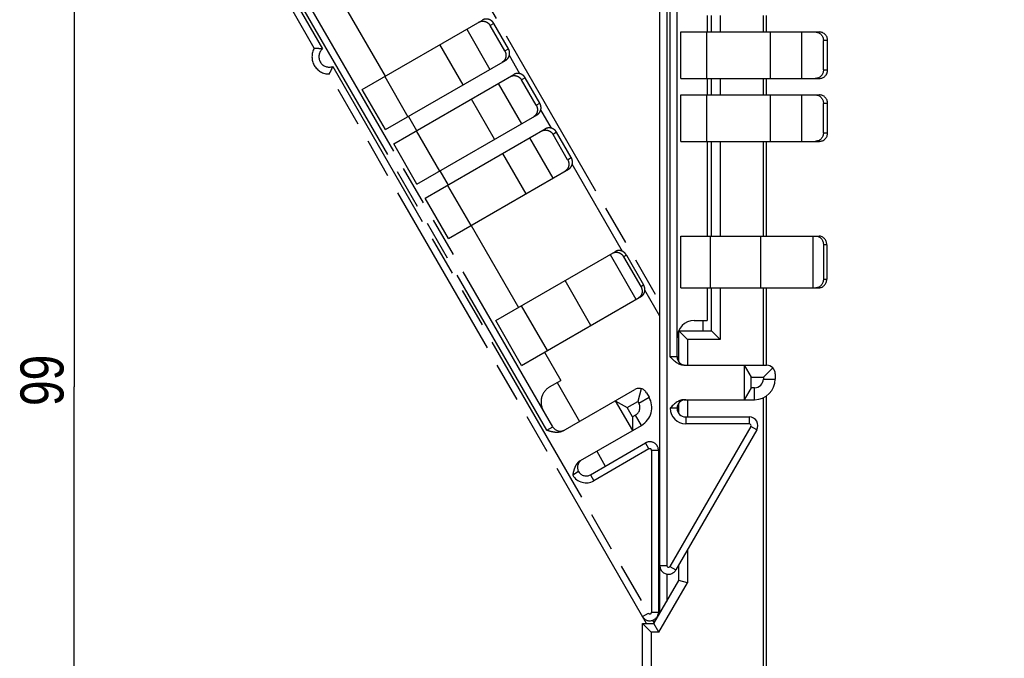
# Model space of a CAD drawing. Header units: millimetres. Extents: x 0 to 420, y 0 to 297.
# Tile 13 of 33: x 155 to 212, y 193 to 230. Entities that reach past the tile are written whole.
import ezdxf

# ---------------------------------------------------------------- set-up
doc = ezdxf.new("R2010")
doc.units = ezdxf.units.MM
doc.header["$LTSCALE"] = 23.1
doc.linetypes.add('PHANTOM', pattern=[0.8, 0.45, -0.05, 0.1, -0.05, 0.1, -0.05])
doc.layers.get('0').update_dxf_attribs({"linetype": 'CONTINUOUS'})
for name, color, linetype in [('DEFAULT_3', 7, 'PHANTOM'), ('T-EM12-T00-100-LINDXF_DIMENSION', 7, 'CONTINUOUS'), ('T-EM12-T00-1DXF_CONTINUOUS_LINE', 7, 'CONTINUOUS'), ('T-REX12-TXX_DXF_CONTINUOUS_LINE', 7, 'CONTINUOUS')]:
    doc.layers.add(name, color=color, linetype=linetype)
doc.styles.get("Standard").update_dxf_attribs({"font": 'txt', "width": 0.8})
doc.dimstyles.new('DIMSTYLE_1', dxfattribs={"dimtxt": 2.5, "dimasz": 3.5, "dimexe": 1, "dimexo": 0, "dimtad": 1, "dimdec": 3, "dimdsep": 46, "dimtxsty": 'Standard', "dimblk": '_FILLED', "dimblk1": '_FILLED', "dimblk2": '_FILLED', "dimcen": 0.09, "dimclrt": 5, "dimadec": 0, "dimazin": 0, "dimtp": 0.3, "dimtm": 0.3, "dimtfac": 1, "dimtdec": 3, "dimtofl": 0, "dimtmove": 0, "dimatfit": 3, "dimldrblk": '_FILLED', "dimfxl": 1, "dimtolj": 1, "dimarcsym": 0})

# ---------------------------------------------------------------- blocks, each defined once
blk = doc.blocks.new('_FILLED')
at = {"color": 0, "linetype": 'ByBlock'}
blk.add_solid([(0, 0), (-1, 0.143), (-1, -0.143)], dxfattribs=at)
blk = doc.blocks.new('*D1')
at = {"layer": 'T-EM12-T00-100-LINDXF_DIMENSION', "color": 2, "linetype": 'Continuous'}
for p, q in [((157.509, 257.63), (157.134, 257.63)), ((192.633, 257.63), (157.509, 257.63)), ((158.134, 257.63), (158.134, 208.38)), ((158.134, 159.13), (158.134, 208.38)), ((157.509, 159.13), (157.134, 159.13)), ((212.133, 159.13), (157.509, 159.13))]:
    blk.add_line(p, q, dxfattribs=at)
at = {"layer": 'T-EM12-T00-100-LINDXF_DIMENSION', "color": 2, "linetype": 'Continuous', "xscale": 3.5, "yscale": 3.5, "zscale": 3.5}
for p, rotation in [((158.134, 257.63), 90), ((158.134, 159.13), 270)]:
    blk.add_blockref('_FILLED', p, dxfattribs=dict(at, rotation=rotation))
at = {"layer": 'T-EM12-T00-100-LINDXF_DIMENSION', "color": 5, "linetype": 'Continuous', "insert": (155.009, 208.38), "char_height": 2.5, "width": 8.83929, "attachment_point": 2, "rotation": 90, "line_spacing_factor": 0.9}
blk.add_mtext(' 99', dxfattribs=at)

msp = doc.modelspace()

# ---------------------------------------------------------------- linework, layer by layer
at = {"layer": 'DEFAULT_3', "color": 8, "linetype": 'PHANTOM'}
for p, q in [((185.9184, 206.0533), (163.1015, 245.5735)), ((173.9627, 244.7613), (192.1326, 213.2901)), ((173.434, 231.177), (176.184, 226.4138)), ((172.0694, 228.0405), (170.8354, 230.1778)), ((174.8563, 225.6473), (181.8283, 229.6726)), ((183.1297, 227.8836), (182.2797, 229.3558)), ((183.3407, 228.0055), (182.4907, 229.4777)), ((176.2063, 223.309), (183.1783, 227.3343)), ((191.359, 194.6299), (172.9354, 226.5405)), ((176.6813, 222.4863), (183.6533, 226.5116)), ((184.9547, 224.7226), (184.1047, 226.1948)), ((185.1657, 224.8445), (184.3157, 226.3167)), ((176.2063, 223.309), (174.8563, 225.6473)), ((178.0313, 220.148), (185.0033, 224.1733)), ((177.534, 224.0756), (178.009, 223.2529)), ((178.5063, 219.3253), (185.4783, 223.3506)), ((186.7797, 221.5616), (185.9297, 223.0339)), ((186.9907, 221.6835), (186.1407, 223.1557)), ((178.0313, 220.148), (176.6813, 222.4863)), ((179.359, 220.9146), (179.834, 220.0919)), ((179.8563, 216.987), (186.8283, 221.0123)), ((179.8563, 216.987), (178.5063, 219.3253)), ((181.184, 217.7536), (183.934, 212.9905)), ((182.6063, 212.2239), (189.5606, 216.239)), ((190.0297, 215.9324), (191.0297, 214.2004)), ((190.1927, 216.0266), (191.1927, 214.2945)), ((184.1063, 209.6258), (191.0606, 213.6409)), ((184.1063, 209.6258), (182.6063, 212.2239)), ((185.434, 210.3924), (186.384, 208.7469)), ((185.7345, 208.3719), (186.384, 208.7469)), ((186.1675, 208.6219), (187.4675, 206.3703)), ((186.5203, 205.8234), (190.6718, 208.2203)), ((191.0512, 208.2702), (190.8522, 207.5277)), ((189.5459, 207.5703), (190.5459, 205.8382)), ((189.5474, 207.5711), (190.2374, 207.1727)), ((190.2374, 207.1727), (190.8522, 207.5277)), ((190.8522, 207.5277), (190.9072, 207.4324)), ((191.3548, 208.0373), (191.5048, 207.7774)), ((190.5474, 206.6358), (190.2374, 207.1727)), ((190.7206, 206.7358), (190.5474, 206.6358)), ((190.5474, 206.6358), (190.5474, 205.839)), ((187.5203, 204.0913), (191.0656, 206.1382)), ((188.1015, 203.2722), (191.3024, 205.1203)), ((192.0524, 204.6873), (192.0524, 195.2949)), ((188.4675, 204.6382), (188.9675, 203.7722)), ((187.4184, 203.4552), (187.072, 203.2552))]:
    msp.add_line(p, q, dxfattribs=at)
at = {"layer": 'DEFAULT_3', "color": 9, "linetype": 'PHANTOM'}
for p, q in [((185.572, 205.8533), (168.097, 236.1209)), ((171.0446, 230.6155), (172.553, 228.0029)), ((182.4907, 229.4777), (182.2797, 229.3558)), ((180.9199, 229.1481), (182.2699, 226.8099)), ((180.713, 225.911), (179.363, 228.2492)), ((183.1297, 227.8836), (183.3407, 228.0055)), ((184.0124, 226.5546), (183.3951, 227.6238)), ((173.1446, 226.9782), (191.4658, 195.2449)), ((176.1556, 226.3975), (177.5056, 224.0592)), ((182.7449, 225.9871), (184.0949, 223.6489)), ((184.3157, 226.3167), (184.1047, 226.1948)), ((182.538, 222.75), (181.188, 225.0882)), ((184.9547, 224.7226), (185.1657, 224.8445)), ((185.8374, 223.3936), (185.2201, 224.4628)), ((177.9806, 223.2365), (179.3306, 220.8982)), ((186.1407, 223.1557), (185.9297, 223.0339)), ((184.5699, 222.8262), (185.9199, 220.4879)), ((184.363, 219.589), (183.013, 221.9272)), ((186.7797, 221.5616), (186.9907, 221.6835)), ((189.9664, 216.242), (187.0451, 221.3018)), ((179.8056, 220.0755), (181.1556, 217.7372)), ((189.2448, 216.0566), (190.7448, 213.4586)), ((190.1927, 216.0266), (190.0297, 215.9324)), ((188.1274, 211.9474), (186.6274, 214.5455)), ((191.0297, 214.2004), (191.1927, 214.2945)), ((192.1326, 212.4901), (191.2661, 213.9908)), ((184.0877, 213.0792), (185.5877, 210.4811)), ((190.9072, 207.4324), (191.5048, 207.7774)), ((191.0656, 206.1382), (190.7206, 206.7358)), ((185.572, 205.8533), (185.9184, 206.0533)), ((191.5024, 204.7739), (188.3015, 202.9258)), ((191.5024, 204.7739), (191.3024, 205.1203)), ((191.6524, 204.6873), (191.6524, 195.2949)), ((192.0524, 204.6873), (191.6524, 204.6873)), ((188.1015, 203.2722), (188.3015, 202.9258)), ((191.1194, 195.0449), (191.4658, 195.2449)), ((191.6524, 195.2949), (192.0524, 195.2949)), ((191.7108, 194.8207), (191.8051, 194.6574))]:
    msp.add_line(p, q, dxfattribs=at)
at = {"layer": 'DEFAULT_3', "color": 8, "linetype": 'PHANTOM'}
for centre, radius, start, end in [((172.9354, 227.5405), 1, 150, 270), ((186.2345, 207.5059), 1, 120, 210), ((190.9218, 207.7873), 0.5, 30, 120), ((190.4656, 207.1774), 1.2, 300, 30), ((190.4656, 207.1774), 0.51, 300, 30), ((186.3515, 206.3033), 0.5, 210, 300), ((191.5524, 204.6873), 0.5, 0, 120), ((187.8515, 203.7052), 0.5, 120.00004, 300), ((191.5524, 195.2949), 0.5, 210, 360)]:
    msp.add_arc(centre, radius, start, end, dxfattribs=at)
at = {"layer": 'DEFAULT_3', "color": 9, "linetype": 'PHANTOM'}
for centre, radius, start, end in [((172.9354, 227.5405), 0.6, 129.59407, 290.40593), ((191.5524, 204.6873), 0.1, 0, 120), ((187.8515, 203.7052), 0.9, 210, 300), ((191.5524, 195.2949), 0.1, 210, 360)]:
    msp.add_arc(centre, radius, start, end, dxfattribs=at)
at = {"layer": 'DEFAULT_3', "color": 8, "linetype": 'PHANTOM'}
for points, knots in [([(181.6172, 229.5507), (181.6442, 229.5663), (181.7016, 229.592), (181.7939, 229.6121), (181.8891, 229.6132), (181.9833, 229.5952), (182.073, 229.5589), (182.1547, 229.5057), (182.2254, 229.4377), (182.2633, 229.3841), (182.2797, 229.3558)], [0, 0, 0, 0, 0.1220012, 0.244462, 0.3677788, 0.4922023, 0.6178128, 0.7445099, 0.8720301, 1, 1, 1, 1]), ([(182.4907, 229.4777), (182.4744, 229.506), (182.4364, 229.5595), (182.3658, 229.6276), (182.284, 229.6808), (182.1943, 229.7171), (182.1001, 229.735), (182.005, 229.734), (181.9127, 229.7138), (181.8553, 229.6882), (181.8283, 229.6726)], [0, 0, 0, 0, 0.1279699, 0.2554901, 0.3821872, 0.5077977, 0.6322212, 0.755538, 0.8779988, 1, 1, 1, 1]), ([(172.0694, 228.0405), (172.0837, 228.0405), (172.136, 228.0402), (172.2403, 228.0375), (172.3876, 228.0275), (172.4964, 228.0131), (172.553, 228.0029)], [0, 0, 0, 0, 0.0881422, 0.3229927, 0.6443591, 1, 1, 1, 1]), ([(183.1297, 227.8836), (183.146, 227.8553), (183.1734, 227.7956), (183.197, 227.7004), (183.2022, 227.603), (183.1888, 227.5072), (183.1572, 227.4167), (183.1087, 227.3348), (183.0452, 227.2649), (182.9942, 227.228), (182.9672, 227.2125)], [0, 0, 0, 0, 0.1279699, 0.2554901, 0.3821872, 0.5077977, 0.6322212, 0.755538, 0.8779988, 1, 1, 1, 1]), ([(183.1783, 227.3343), (183.2053, 227.3499), (183.2562, 227.3868), (183.3198, 227.4567), (183.3683, 227.5385), (183.3998, 227.6291), (183.4132, 227.7249), (183.408, 227.8223), (183.3844, 227.9175), (183.3571, 227.9772), (183.3407, 228.0055)], [0, 0, 0, 0, 0.1220012, 0.244462, 0.3677788, 0.4922023, 0.6178128, 0.7445099, 0.8720301, 1, 1, 1, 1]), ([(172.9354, 226.5405), (172.9426, 226.5529), (172.9685, 226.5983), (173.0183, 226.69), (173.0833, 226.8226), (173.1251, 226.924), (173.1446, 226.9782)], [0, 0, 0, 0, 0.0881412, 0.3229905, 0.6443559, 1, 1, 1, 1]), ([(183.4422, 226.3897), (183.4692, 226.4053), (183.5266, 226.431), (183.6189, 226.4511), (183.7141, 226.4522), (183.8083, 226.4342), (183.898, 226.3979), (183.9797, 226.3447), (184.0504, 226.2767), (184.0883, 226.2231), (184.1047, 226.1948)], [0, 0, 0, 0, 0.1220012, 0.244462, 0.3677788, 0.4922023, 0.6178128, 0.7445099, 0.8720301, 1, 1, 1, 1]), ([(184.3157, 226.3167), (184.2994, 226.345), (184.2614, 226.3985), (184.1908, 226.4666), (184.109, 226.5198), (184.0193, 226.5561), (183.9251, 226.5741), (183.83, 226.573), (183.7377, 226.5528), (183.6803, 226.5272), (183.6533, 226.5116)], [0, 0, 0, 0, 0.1279699, 0.2554901, 0.3821872, 0.5077977, 0.6322212, 0.755538, 0.8779988, 1, 1, 1, 1]), ([(184.9547, 224.7226), (184.971, 224.6943), (184.9984, 224.6346), (185.022, 224.5394), (185.0272, 224.442), (185.0138, 224.3462), (184.9822, 224.2557), (184.9337, 224.1738), (184.8702, 224.1039), (184.8192, 224.067), (184.7922, 224.0515)], [0, 0, 0, 0, 0.1279699, 0.2554901, 0.3821872, 0.5077977, 0.6322212, 0.755538, 0.8779988, 1, 1, 1, 1]), ([(185.0033, 224.1733), (185.0303, 224.1889), (185.0812, 224.2258), (185.1448, 224.2957), (185.1933, 224.3775), (185.2248, 224.4681), (185.2382, 224.5639), (185.233, 224.6613), (185.2094, 224.7565), (185.1821, 224.8162), (185.1657, 224.8445)], [0, 0, 0, 0, 0.1220012, 0.244462, 0.3677788, 0.4922023, 0.6178128, 0.7445099, 0.8720301, 1, 1, 1, 1]), ([(185.2672, 223.2287), (185.2942, 223.2443), (185.3516, 223.27), (185.4439, 223.2901), (185.5391, 223.2912), (185.6333, 223.2732), (185.723, 223.2369), (185.8047, 223.1837), (185.8754, 223.1157), (185.9133, 223.0621), (185.9297, 223.0339)], [0, 0, 0, 0, 0.1220012, 0.244462, 0.3677788, 0.4922023, 0.6178128, 0.7445099, 0.8720301, 1, 1, 1, 1]), ([(186.1407, 223.1557), (186.1244, 223.184), (186.0864, 223.2375), (186.0158, 223.3056), (185.934, 223.3588), (185.8443, 223.3951), (185.7501, 223.4131), (185.655, 223.412), (185.5627, 223.3919), (185.5053, 223.3662), (185.4783, 223.3506)], [0, 0, 0, 0, 0.1279699, 0.2554901, 0.3821872, 0.5077977, 0.6322212, 0.755538, 0.8779988, 1, 1, 1, 1]), ([(186.7797, 221.5616), (186.796, 221.5333), (186.8234, 221.4737), (186.847, 221.3784), (186.8522, 221.2811), (186.8388, 221.1852), (186.8072, 221.0947), (186.7587, 221.0128), (186.6952, 220.9429), (186.6442, 220.906), (186.6172, 220.8905)], [0, 0, 0, 0, 0.1279699, 0.2554901, 0.3821872, 0.5077977, 0.6322212, 0.755538, 0.8779988, 1, 1, 1, 1]), ([(186.8283, 221.0123), (186.8553, 221.0279), (186.9062, 221.0648), (186.9698, 221.1347), (187.0183, 221.2165), (187.0498, 221.3071), (187.0632, 221.4029), (187.058, 221.5003), (187.0344, 221.5955), (187.0071, 221.6552), (186.9907, 221.6835)], [0, 0, 0, 0, 0.1220012, 0.244462, 0.3677788, 0.4922023, 0.6178128, 0.7445099, 0.8720301, 1, 1, 1, 1]), ([(189.3976, 216.1449), (189.4226, 216.1593), (189.4763, 216.1828), (189.5631, 216.1995), (189.6531, 216.1974), (189.7427, 216.1766), (189.8284, 216.1381), (189.9072, 216.0832), (189.9759, 216.0143), (190.0133, 215.9607), (190.0297, 215.9324)], [0, 0, 0, 0, 0.1172355, 0.2357011, 0.3564175, 0.48001, 0.6066422, 0.736019, 0.8674555, 1, 1, 1, 1]), ([(190.1927, 216.0266), (190.1764, 216.0548), (190.1389, 216.1084), (190.0702, 216.1773), (189.9914, 216.2322), (189.9057, 216.2707), (189.8161, 216.2915), (189.7261, 216.2936), (189.6393, 216.2769), (189.5856, 216.2534), (189.5606, 216.239)], [0, 0, 0, 0, 0.1325445, 0.263981, 0.3933578, 0.51999, 0.6435825, 0.7642989, 0.8827645, 1, 1, 1, 1]), ([(191.0297, 214.2004), (191.046, 214.1721), (191.0737, 214.1129), (191.099, 214.0189), (191.1071, 213.9233), (191.0976, 213.8297), (191.0709, 213.7418), (191.0277, 213.6628), (190.9698, 213.596), (190.9226, 213.5612), (190.8976, 213.5468)], [0, 0, 0, 0, 0.1325445, 0.263981, 0.3933578, 0.51999, 0.6435825, 0.7642989, 0.8827645, 1, 1, 1, 1]), ([(191.0606, 213.6409), (191.0856, 213.6553), (191.1328, 213.6901), (191.1907, 213.7569), (191.2339, 213.8359), (191.2607, 213.9239), (191.2701, 214.0174), (191.262, 214.113), (191.2367, 214.207), (191.209, 214.2662), (191.1927, 214.2945)], [0, 0, 0, 0, 0.1172355, 0.2357011, 0.3564175, 0.48001, 0.6066422, 0.736019, 0.8674555, 1, 1, 1, 1]), ([(186.5203, 205.8234), (186.4849, 205.803), (186.4101, 205.7691), (186.291, 205.739), (186.1687, 205.7279), (186.0053, 205.7349), (185.8046, 205.7768), (185.6496, 205.8278), (185.572, 205.8533)], [0, 0, 0, 0, 0.1249285, 0.2498929, 0.3748921, 0.4999229, 0.7498455, 1, 1, 1, 1]), ([(187.5203, 204.0913), (187.4849, 204.0709), (187.4182, 204.0231), (187.3326, 203.935), (187.2618, 203.8346), (187.1862, 203.6896), (187.1221, 203.4948), (187.0887, 203.3351), (187.072, 203.2552)], [0, 0, 0, 0, 0.1249285, 0.2498929, 0.3748921, 0.499923, 0.7498455, 1, 1, 1, 1])]:
    msp.add_open_spline(points, degree=3, knots=knots, dxfattribs=at)
at = {"layer": 'T-EM12-T00-1DXF_CONTINUOUS_LINE', "color": 7, "linetype": 'Continuous'}
for p, q in [((195.1326, 228.9799), (195.1326, 229.9299)), ((198.1326, 229.9299), (198.1326, 228.9799)), ((198.3058, 229.9299), (198.3058, 228.9799)), ((195.1326, 225.3299), (195.1326, 226.2799)), ((198.1326, 226.2799), (198.1326, 225.3299)), ((198.3058, 226.2799), (198.3058, 225.3299)), ((195.1326, 217.1299), (195.1326, 222.6299)), ((198.1326, 222.6299), (198.1326, 217.1299)), ((198.3058, 222.6299), (198.3058, 217.1299)), ((195.1326, 211.6299), (195.1326, 214.1299)), ((198.1326, 214.1299), (198.1326, 209.6299)), ((198.3058, 214.1299), (198.3058, 209.6299)), ((193.2326, 209.8301), (193.2326, 211.6299)), ((193.2326, 211.6299), (195.1326, 211.6299)), ((193.2326, 211.6299), (193.7326, 211.1299)), ((195.1326, 211.6299), (195.6326, 211.1299)), ((198.1326, 207.7393), (198.1326, 183.504)), ((198.3058, 207.837), (198.3058, 183.4109)), ((193.2326, 206.83), (193.2326, 207.4294)), ((193.2326, 197.1299), (193.2326, 198.0351)), ((191.7892, 194.6299), (193.2326, 197.1299)), ((193.7326, 196.9959), (193.2326, 197.1299)), ((191.1326, 188.5101), (191.1326, 194.6299)), ((191.1326, 194.6299), (191.7892, 194.6299)), ((191.1326, 194.6299), (191.6326, 194.1299)), ((192.0778, 194.1299), (191.7892, 194.6299))]:
    msp.add_line(p, q, dxfattribs=at)
at = {"layer": 'T-EM12-T00-1DXF_CONTINUOUS_LINE', "color": 9, "linetype": 'Continuous'}
for p, q in [((195.6326, 229.9299), (195.6326, 228.9799)), ((195.6326, 226.2799), (195.6326, 225.3299)), ((195.6326, 222.6299), (195.6326, 217.1299)), ((195.6326, 214.1299), (195.6326, 211.1299)), ((193.7326, 211.1299), (193.7326, 209.6299)), ((195.6326, 211.1299), (193.7326, 211.1299)), ((193.7326, 207.6299), (193.7326, 206.6299)), ((193.7326, 198.9012), (193.7326, 196.9959)), ((192.0778, 194.1299), (193.7326, 196.9959)), ((191.6326, 194.1299), (191.6326, 187.5354)), ((192.0778, 194.1299), (191.6326, 194.1299))]:
    msp.add_line(p, q, dxfattribs=at)
at = {"layer": 'T-REX12-TXX_DXF_CONTINUOUS_LINE', "color": 7, "linetype": 'Continuous'}
for p, q in [((193.1326, 210.1299), (193.1326, 255.7639)), ((192.1326, 195.2246), (192.1326, 234.3639)), ((194.8826, 229.9299), (194.8826, 228.9799)), ((193.3494, 226.2799), (193.3494, 228.9799)), ((193.3494, 228.9799), (201.4, 228.9799)), ((201.6326, 226.7799), (201.6326, 228.4799)), ((201.8763, 226.7799), (201.8763, 228.4799)), ((193.3494, 226.2799), (201.4, 226.2799)), ((194.8826, 226.2799), (194.8826, 225.3299)), ((193.3494, 222.6299), (193.3494, 225.3299)), ((193.3494, 225.3299), (201.4, 225.3299)), ((201.6326, 223.1299), (201.6326, 224.8299)), ((201.8763, 223.1299), (201.8763, 224.8299)), ((193.3494, 222.6299), (201.4, 222.6299)), ((194.8826, 222.6299), (194.8826, 217.1299)), ((193.3494, 214.1299), (193.3494, 217.1299)), ((193.3494, 217.1299), (201.3796, 217.1299)), ((201.6326, 216.6299), (201.6326, 214.6299)), ((201.8208, 216.6299), (201.8208, 214.6299)), ((193.3494, 214.1299), (201.3796, 214.1299)), ((194.8826, 214.1299), (194.8826, 212.2299)), ((194.1326, 212.2299), (194.8826, 212.2299)), ((194.6326, 212.2299), (194.6326, 211.6299)), ((193.5388, 209.6299), (198.3326, 209.6299)), ((197.0326, 209.6299), (197.0326, 207.6299)), ((197.0342, 209.6299), (197.4326, 208.9399)), ((198.6861, 209.4834), (198.1426, 208.9399)), ((197.4326, 208.3199), (197.4326, 208.9399)), ((197.4326, 208.9399), (198.1426, 208.9399)), ((198.1426, 208.9399), (198.1426, 208.8299)), ((198.8326, 209.1299), (198.8326, 208.8299)), ((197.4326, 208.3199), (197.0342, 207.6299)), ((197.6326, 208.3199), (197.4326, 208.3199)), ((193.5388, 207.6299), (197.6326, 207.6299)), ((193.1326, 207.1299), (192.7326, 207.1299)), ((193.6326, 206.6299), (197.3287, 206.6299)), ((197.7617, 205.8799), (193.0656, 197.7459))]:
    msp.add_line(p, q, dxfattribs=at)
at = {"layer": 'T-REX12-TXX_DXF_CONTINUOUS_LINE', "color": 9, "linetype": 'Continuous'}
for p, q in [((192.7326, 210.1299), (192.7326, 245.0799)), ((192.5326, 234.6383), (192.5326, 197.9959)), ((194.8498, 228.9799), (194.8498, 226.2799)), ((198.5533, 226.2799), (198.5533, 228.9799)), ((200.3511, 228.9799), (200.3511, 226.2799)), ((201.8763, 228.4799), (201.6326, 228.4799)), ((201.6326, 226.7799), (201.8763, 226.7799)), ((194.8498, 225.3299), (194.8498, 222.6299)), ((198.5533, 222.6299), (198.5533, 225.3299)), ((200.3511, 225.3299), (200.3511, 222.6299)), ((201.8763, 224.8299), (201.6326, 224.8299)), ((201.6326, 223.1299), (201.8763, 223.1299)), ((195.06, 217.1299), (195.06, 214.1299)), ((197.9926, 214.1299), (197.9926, 217.1299)), ((201.0149, 217.1299), (201.0149, 214.1299)), ((201.8208, 216.6299), (201.6326, 216.6299)), ((201.6326, 214.6299), (201.8208, 214.6299)), ((192.7326, 210.1299), (193.1326, 210.1299)), ((198.1426, 208.8299), (198.8326, 208.8299)), ((197.6326, 207.6299), (197.6326, 208.3199)), ((193.6326, 206.6299), (193.6326, 206.2299)), ((197.3287, 206.2299), (197.3287, 206.6299)), ((197.4153, 206.0799), (192.7192, 197.9459)), ((197.3287, 206.2299), (193.6326, 206.2299)), ((197.7617, 205.8799), (197.4153, 206.0799)), ((192.1326, 197.9959), (192.5326, 197.9959)), ((192.7192, 197.9459), (193.0656, 197.7459)), ((192.5326, 197.506), (192.5326, 195.9174))]:
    msp.add_line(p, q, dxfattribs=at)
at = {"layer": 'T-REX12-TXX_DXF_CONTINUOUS_LINE', "color": 7, "linetype": 'Continuous'}
for centre, radius, start, end in [((194.1326, 211.2299), 1, 90, 180), ((193.6326, 210.1299), 0.5, 180, 270), ((198.3326, 209.1299), 0.5, 0, 90), ((197.6326, 208.8299), 1.2, 270, 360), ((197.6326, 208.8299), 0.51, 270, 360), ((193.6326, 207.1299), 0.5, 90.00004, 270), ((197.3287, 206.1299), 0.5, 330, 90), ((192.6326, 197.9959), 0.5, 180, 330)]:
    msp.add_arc(centre, radius, start, end, dxfattribs=at)
at = {"layer": 'T-REX12-TXX_DXF_CONTINUOUS_LINE', "color": 9, "linetype": 'Continuous'}
for centre, radius, start, end in [((193.6326, 207.1299), 0.9, 180, 270), ((197.3287, 206.1299), 0.1, 330, 90), ((192.6326, 197.9959), 0.1, 180, 330)]:
    msp.add_arc(centre, radius, start, end, dxfattribs=at)
at = {"layer": 'T-REX12-TXX_DXF_CONTINUOUS_LINE', "color": 7, "linetype": 'Continuous'}
for points, knots in [([(201.1563, 228.9799), (201.1875, 228.9799), (201.25, 228.9734), (201.34, 228.9447), (201.423, 228.8981), (201.4956, 228.8354), (201.5551, 228.7591), (201.5992, 228.6722), (201.6264, 228.5779), (201.6326, 228.5125), (201.6326, 228.4799)], [0, 0, 0, 0, 0.1220012, 0.244462, 0.3677788, 0.4922023, 0.6178128, 0.7445099, 0.8720301, 1, 1, 1, 1]), ([(201.8763, 228.4799), (201.8763, 228.5125), (201.8702, 228.5779), (201.843, 228.6722), (201.7988, 228.7591), (201.7393, 228.8354), (201.6667, 228.8981), (201.5838, 228.9447), (201.4937, 228.9734), (201.4312, 228.9799), (201.4, 228.9799)], [0, 0, 0, 0, 0.1279699, 0.2554901, 0.3821872, 0.5077977, 0.6322212, 0.755538, 0.8779988, 1, 1, 1, 1]), ([(201.6326, 226.7799), (201.6326, 226.7472), (201.6264, 226.6819), (201.5992, 226.5876), (201.5551, 226.5007), (201.4956, 226.4244), (201.423, 226.3617), (201.34, 226.3151), (201.25, 226.2864), (201.1875, 226.2799), (201.1563, 226.2799)], [0, 0, 0, 0, 0.1279699, 0.2554901, 0.3821872, 0.5077977, 0.6322212, 0.755538, 0.8779988, 1, 1, 1, 1]), ([(201.4, 226.2799), (201.4312, 226.2799), (201.4937, 226.2864), (201.5838, 226.3151), (201.6667, 226.3617), (201.7393, 226.4244), (201.7988, 226.5007), (201.843, 226.5876), (201.8702, 226.6819), (201.8763, 226.7472), (201.8763, 226.7799)], [0, 0, 0, 0, 0.1220012, 0.244462, 0.3677788, 0.4922023, 0.6178128, 0.7445099, 0.8720301, 1, 1, 1, 1]), ([(201.1563, 225.3299), (201.1875, 225.3299), (201.25, 225.3234), (201.34, 225.2947), (201.423, 225.2481), (201.4956, 225.1854), (201.5551, 225.1091), (201.5992, 225.0222), (201.6264, 224.9279), (201.6326, 224.8625), (201.6326, 224.8299)], [0, 0, 0, 0, 0.1220012, 0.244462, 0.3677788, 0.4922023, 0.6178128, 0.7445099, 0.8720301, 1, 1, 1, 1]), ([(201.8763, 224.8299), (201.8763, 224.8625), (201.8702, 224.9279), (201.843, 225.0222), (201.7988, 225.1091), (201.7393, 225.1854), (201.6667, 225.2481), (201.5838, 225.2947), (201.4937, 225.3234), (201.4312, 225.3299), (201.4, 225.3299)], [0, 0, 0, 0, 0.1279699, 0.2554901, 0.3821872, 0.5077977, 0.6322212, 0.755538, 0.8779988, 1, 1, 1, 1]), ([(201.6326, 223.1299), (201.6326, 223.0972), (201.6264, 223.0319), (201.5992, 222.9376), (201.5551, 222.8507), (201.4956, 222.7744), (201.423, 222.7117), (201.34, 222.6651), (201.25, 222.6364), (201.1875, 222.6299), (201.1563, 222.6299)], [0, 0, 0, 0, 0.1279699, 0.2554901, 0.3821872, 0.5077977, 0.6322212, 0.755538, 0.8779988, 1, 1, 1, 1]), ([(201.4, 222.6299), (201.4312, 222.6299), (201.4937, 222.6364), (201.5838, 222.6651), (201.6667, 222.7117), (201.7393, 222.7744), (201.7988, 222.8507), (201.843, 222.9376), (201.8702, 223.0319), (201.8763, 223.0972), (201.8763, 223.1299)], [0, 0, 0, 0, 0.1220012, 0.244462, 0.3677788, 0.4922023, 0.6178128, 0.7445099, 0.8720301, 1, 1, 1, 1]), ([(201.1914, 217.1299), (201.2202, 217.1299), (201.2785, 217.1234), (201.3621, 217.0945), (201.4389, 217.0476), (201.5061, 216.9849), (201.5611, 216.9086), (201.6018, 216.8217), (201.6269, 216.7277), (201.6326, 216.6625), (201.6326, 216.6299)], [0, 0, 0, 0, 0.1172355, 0.2357011, 0.3564175, 0.48001, 0.6066422, 0.736019, 0.8674555, 1, 1, 1, 1]), ([(201.8208, 216.6299), (201.8208, 216.6625), (201.8152, 216.7277), (201.7901, 216.8217), (201.7493, 216.9086), (201.6943, 216.9849), (201.6272, 217.0476), (201.5503, 217.0945), (201.4667, 217.1234), (201.4085, 217.1299), (201.3796, 217.1299)], [0, 0, 0, 0, 0.1325445, 0.263981, 0.3933578, 0.51999, 0.6435825, 0.7642989, 0.8827645, 1, 1, 1, 1]), ([(201.6326, 214.6299), (201.6326, 214.5972), (201.6269, 214.5321), (201.6018, 214.438), (201.5611, 214.3512), (201.5061, 214.2749), (201.4389, 214.2121), (201.3621, 214.1653), (201.2785, 214.1364), (201.2202, 214.1299), (201.1914, 214.1299)], [0, 0, 0, 0, 0.1325445, 0.263981, 0.3933578, 0.51999, 0.6435825, 0.7642989, 0.8827645, 1, 1, 1, 1]), ([(201.3796, 214.1299), (201.4085, 214.1299), (201.4667, 214.1364), (201.5503, 214.1653), (201.6272, 214.2121), (201.6943, 214.2749), (201.7493, 214.3512), (201.7901, 214.438), (201.8152, 214.5321), (201.8208, 214.5972), (201.8208, 214.6299)], [0, 0, 0, 0, 0.1172355, 0.2357011, 0.3564175, 0.48001, 0.6066422, 0.736019, 0.8674555, 1, 1, 1, 1]), ([(193.5388, 209.6299), (193.498, 209.6299), (193.4163, 209.6379), (193.2981, 209.6715), (193.1866, 209.723), (193.0486, 209.8107), (192.8957, 209.9474), (192.787, 210.069), (192.7326, 210.1299)], [0, 0, 0, 0, 0.1249285, 0.2498929, 0.3748921, 0.4999229, 0.7498455, 1, 1, 1, 1]), ([(193.5388, 207.6299), (193.498, 207.6299), (193.4163, 207.6218), (193.2981, 207.5883), (193.1866, 207.5368), (193.0486, 207.449), (192.8957, 207.3124), (192.787, 207.1907), (192.7326, 207.1299)], [0, 0, 0, 0, 0.1249285, 0.2498929, 0.3748921, 0.499923, 0.7498455, 1, 1, 1, 1])]:
    msp.add_open_spline(points, degree=3, knots=knots, dxfattribs=at)

# ---------------------------------------------------------------- dimensions: what is measured, and where the dimension line sits
at = {"layer": 'T-EM12-T00-100-LINDXF_DIMENSION', "color": 2, "linetype": 'Continuous'}
dim = msp.add_linear_dim(base=(158.1341, 257.6299), p1=(212.1326, 159.1299), p2=(192.633, 257.6299), angle=90, text=' 99', dimstyle='DIMSTYLE_1', dxfattribs=at)
dim.commit()
dim.dimension.update_dxf_attribs({"geometry": '*D1', "text_midpoint": (158.1341, 209.0049), "dimtype": 160})

doc.saveas('drawing.dxf')
